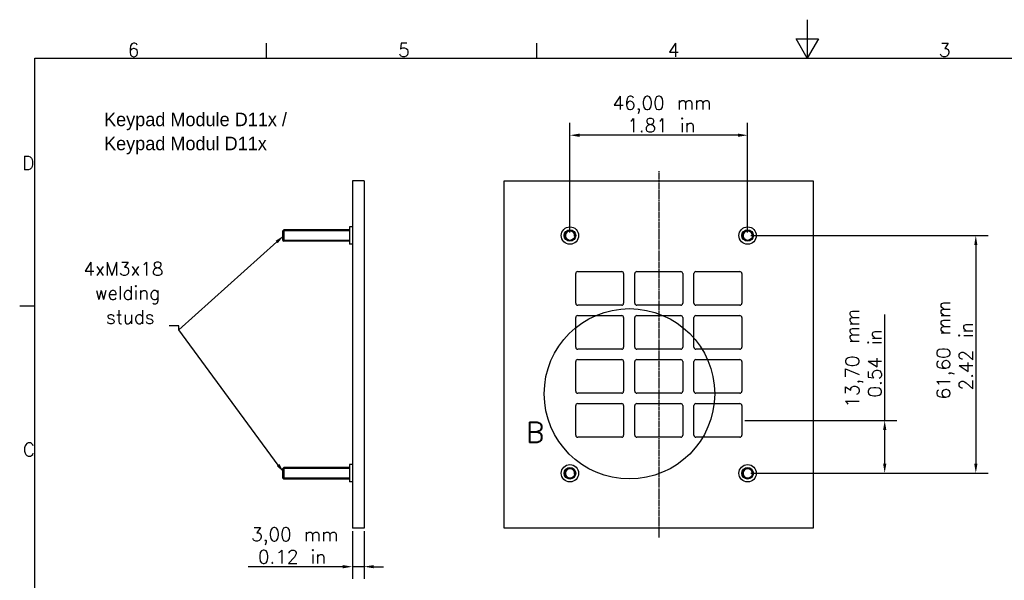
# Model space of a CAD drawing. Extents: x 0 to 420, y 0 to 297.
# Tile 26 of 27: x 6 to 261, y 152 to 297. Entities that reach past the tile are written whole.
import ezdxf

# ---------------------------------------------------------------- set-up
doc = ezdxf.new("R2010")
doc.units = 0
doc.linetypes.add('CHAIN', pattern=[0.3543, 0.2362, -0.0295, 0.0591, -0.0295])
doc.layers.get('0').update_dxf_attribs({"linetype": 'CONTINUOUS'})
doc.layers.get('DEFPOINTS').update_dxf_attribs({"linetype": 'CONTINUOUS'})
for name, color, linetype in [('BEMAßUNG__ISO_', 7, 'CONTINUOUS'), ('DETAILUMGRENZUNG__ISO_', 7, 'CONTINUOUS'), ('MITTELLINIE__ISO_', 7, 'CONTINUOUS'), ('RAHMEN__ISO_', 7, 'CONTINUOUS'), ('SICHTBAR__ISO_', 7, 'CONTINUOUS'), ('SICHTBAR_SCHMAL__ISO_', 7, 'CONTINUOUS'), ('SYMBOL__ISO_', 7, 'CONTINUOUS')]:
    doc.layers.add(name, color=color, linetype=linetype)
doc.styles.add('BEZEICHNUNGSTEXT__DIN_', font='txt.shx', dxfattribs={"bigfont": 'bigfont.shx'})
doc.styles.add('MtXpl_ISOCPEUR', font='txt')
doc.styles.add('NOTIZTEXT__DIN_', font='txt.shx', dxfattribs={"bigfont": 'bigfont.shx'})
doc.dimstyles.get("Standard").update_dxf_attribs({"dimtxt": 0.18, "dimasz": 0.18, "dimexe": 0.18, "dimexo": 0.0625, "dimgap": 0.09, "dimtad": 0, "dimtih": 1, "dimtoh": 1, "dimzin": 0, "dimcen": 0.09, "dimazin": 3, "dimtfac": 1, "dimtofl": 0, "dimtmove": 0, "dimatfit": 3})

# ---------------------------------------------------------------- blocks, each defined once
blk = doc.blocks.new('*U22')
at = {"layer": 'RAHMEN__ISO_', "style": 'NOTIZTEXT__DIN_'}
blk.add_text('3', height=3.5, dxfattribs=at).set_placement((244.08, 287.4))
blk = doc.blocks.new('*U24')
at = {"layer": 'RAHMEN__ISO_', "style": 'NOTIZTEXT__DIN_'}
blk.add_text('4', height=3.5, dxfattribs=at).set_placement((173.9, 287.4))
blk = doc.blocks.new('*U26')
at = {"layer": 'RAHMEN__ISO_', "style": 'NOTIZTEXT__DIN_'}
blk.add_text('5', height=3.5, dxfattribs=at).set_placement((104.08, 287.4))
blk = doc.blocks.new('*U28')
at = {"layer": 'RAHMEN__ISO_', "style": 'NOTIZTEXT__DIN_'}
blk.add_text('6', height=3.5, dxfattribs=at).set_placement((34.08, 287.4))
blk = doc.blocks.new('*U34')
at = {"layer": 'RAHMEN__ISO_', "style": 'NOTIZTEXT__DIN_'}
blk.add_text('C', height=3.5, dxfattribs=at).set_placement((6.93, 183.88))
blk = doc.blocks.new('*U36')
at = {"layer": 'RAHMEN__ISO_', "style": 'NOTIZTEXT__DIN_'}
blk.add_text('D', height=3.5, dxfattribs=at).set_placement((6.75, 258.13))
blk = doc.blocks.new('RäNDER_VORGABERAHMEN')
at = {"layer": 'RAHMEN__ISO_'}
for p, q in [((70, 287), (70, 290.9)), ((140, 287), (140, 290.9)), ((10, 222.75), (6.1, 222.75))]:
    blk.add_line(p, q, dxfattribs=at)
at = {"layer": 'RAHMEN__ISO_', "flags": 128}
for points in [[(210, 297), (210, 287), (207.11, 292), (212.89, 292), (210, 287)], [(10, 10), (10, 287), (410, 287), (410, 10), (10, 10)]]:
    blk.add_lwpolyline(points, dxfattribs=at)
for name in ['*U28', '*U26', '*U24', '*U22', '*U36', '*U34']:
    blk.add_blockref(name, (0, 0))
blk = doc.blocks.new('*U51')
at = {"layer": 'SYMBOL__ISO_', "style": 'MtXpl_ISOCPEUR'}
for s, p in [('Keypad Module D11x /', (27.94, 269.41)), ('Keypad Modul D11x', (27.94, 263.18))]:
    blk.add_text(s, height=3.5, dxfattribs=at).set_placement(p)
blk = doc.blocks.new('*U52')
at = {"layer": 'SYMBOL__ISO_', "style": 'NOTIZTEXT__DIN_'}
for s, p in [('4xM3x18', (22.61, 230.7)), ('welding', (25.53, 224.46)), ('studs', (28.44, 218.23))]:
    blk.add_text(s, height=3.5, dxfattribs=at).set_placement(p)
blk = doc.blocks.new('*U53')
at = {"layer": 'SYMBOL__ISO_'}
blk.add_lwpolyline([(72.64, 239.4), (47.28, 216.6), (47.28, 217.65), (44.78, 217.65)], dxfattribs=at)
blk.add_solid([(72.36, 239.71), (74.5, 241.08), (72.92, 239.09)], dxfattribs=at)
blk = doc.blocks.new('*U54')
at = {"layer": 'SYMBOL__ISO_'}
blk.add_lwpolyline([(73.01, 181.62), (47.28, 216.6)], dxfattribs=at)
blk.add_solid([(73.35, 181.87), (74.5, 179.61), (72.68, 181.38)], dxfattribs=at)
blk = doc.blocks.new('*U55')
at = {"layer": 'BEMAßUNG__ISO_', "style": 'NOTIZTEXT__DIN_'}
for s, p in [('3,00 mm', (66.03, 161.91)), ('0.12 in', (67.78, 156.08))]:
    blk.add_text(s, height=3.5, dxfattribs=at).set_placement(p)
blk = doc.blocks.new('*D8')
at = {"layer": 'BEMAßUNG__ISO_'}
for p, q in [((92.25, 164.48), (92.25, 152.1)), ((95.25, 164.48), (95.25, 152.1)), ((89.75, 155.28), (65.23, 155.28)), ((95.25, 155.28), (92.25, 155.28)), ((97.75, 155.28), (100.25, 155.28))]:
    blk.add_line(p, q, dxfattribs=at)
for points in [[(89.75, 155.69), (89.75, 154.86), (92.25, 155.28)], [(97.75, 155.69), (97.75, 154.86), (95.25, 155.28)]]:
    blk.add_solid(points, dxfattribs=at)
at = {"layer": 'DEFPOINTS', "color": 0}
for p in [(92.25, 165.28), (95.25, 165.28), (92.25, 155.28)]:
    blk.add_point(p, dxfattribs=at)
blk.add_blockref('*U55', (0, 0))
blk = doc.blocks.new('*U56')
at = {"layer": 'BEMAßUNG__ISO_', "style": 'NOTIZTEXT__DIN_'}
for s, p in [('61,60 mm', (247.01, 198.61)), ('2.42 in', (252.84, 200.94))]:
    blk.add_text(s, height=3.5, rotation=90, dxfattribs=at).set_placement(p)
blk = doc.blocks.new('*D9')
at = {"layer": 'BEMAßUNG__ISO_'}
for p, q in [((195.36, 241.08), (256.82, 241.08)), ((253.64, 238.58), (253.64, 181.98)), ((195.36, 179.48), (256.82, 179.48))]:
    blk.add_line(p, q, dxfattribs=at)
for points in [[(253.23, 238.58), (254.06, 238.58), (253.64, 241.08)], [(253.23, 181.98), (254.06, 181.98), (253.64, 179.48)]]:
    blk.add_solid(points, dxfattribs=at)
at = {"layer": 'DEFPOINTS', "color": 0}
for p in [(194.56, 241.08), (194.56, 179.48), (253.64, 179.48)]:
    blk.add_point(p, dxfattribs=at)
blk.add_blockref('*U56', (0, 0))
blk = doc.blocks.new('*U57')
at = {"layer": 'BEMAßUNG__ISO_', "style": 'NOTIZTEXT__DIN_'}
for s, p in [('46,00 mm', (159.6, 273.69)), ('1.81 in', (163.39, 267.86))]:
    blk.add_text(s, height=3.5, dxfattribs=at).set_placement(p)
blk = doc.blocks.new('*D10')
at = {"layer": 'BEMAßUNG__ISO_'}
for p, q in [((148.56, 241.88), (148.56, 270.24)), ((194.56, 241.88), (194.56, 270.24)), ((192.06, 267.06), (151.06, 267.06))]:
    blk.add_line(p, q, dxfattribs=at)
for points in [[(151.06, 267.48), (151.06, 266.64), (148.56, 267.06)], [(192.06, 267.48), (192.06, 266.64), (194.56, 267.06)]]:
    blk.add_solid(points, dxfattribs=at)
at = {"layer": 'DEFPOINTS', "color": 0}
for p in [(148.56, 267.06), (148.56, 241.08), (194.56, 241.08)]:
    blk.add_point(p, dxfattribs=at)
blk.add_blockref('*U57', (0, 0))
blk = doc.blocks.new('*U58')
at = {"layer": 'BEMAßUNG__ISO_', "style": 'NOTIZTEXT__DIN_'}
for s, p in [('13,70 mm', (223.42, 196.48)), ('0.54 in', (229.25, 199.1))]:
    blk.add_text(s, height=3.5, rotation=90, dxfattribs=at).set_placement(p)
blk = doc.blocks.new('*D11')
at = {"layer": 'BEMAßUNG__ISO_'}
for p, q in [((230.05, 193.18), (230.05, 220.61)), ((193.86, 193.18), (233.23, 193.18)), ((230.05, 181.98), (230.05, 190.68)), ((195.36, 179.48), (233.23, 179.48))]:
    blk.add_line(p, q, dxfattribs=at)
for points in [[(229.64, 190.68), (230.47, 190.68), (230.05, 193.18)], [(229.64, 181.98), (230.47, 181.98), (230.05, 179.48)]]:
    blk.add_solid(points, dxfattribs=at)
at = {"layer": 'DEFPOINTS', "color": 0}
for p in [(193.06, 193.18), (230.05, 193.18), (194.56, 179.48)]:
    blk.add_point(p, dxfattribs=at)
blk.add_blockref('*U58', (0, 0))
blk = doc.blocks.new('*U59')
at = {"layer": 'DETAILUMGRENZUNG__ISO_', "style": 'BEZEICHNUNGSTEXT__DIN_'}
blk.add_text('B', height=5.25, dxfattribs=at).set_placement((137.17, 187.46))
blk = doc.blocks.new('2DDETAIL0')
at = {"layer": 'DETAILUMGRENZUNG__ISO_'}
blk.add_circle((163.97, 200.07), 22.06, dxfattribs=at)
blk.add_blockref('*U59', (0, 0))

msp = doc.modelspace()

# ---------------------------------------------------------------- linework, layer by layer
at = {"layer": 'MITTELLINIE__ISO_', "linetype": 'CHAIN'}
msp.add_line((171.561, 257.776), (171.561, 162.776), dxfattribs=at)
at = {"layer": 'SICHTBAR__ISO_'}
for p, q in [((95.246, 255.276), (92.246, 255.276)), ((92.246, 255.276), (92.246, 165.276)), ((95.246, 255.276), (95.246, 165.276)), ((131.561, 165.276), (131.561, 255.276)), ((131.561, 255.276), (211.561, 255.276)), ((211.561, 255.276), (211.561, 165.276)), ((74.246, 242.326), (74.496, 242.576)), ((74.246, 239.826), (74.246, 242.326)), ((74.496, 242.576), (74.496, 239.576)), ((91.496, 242.576), (74.496, 242.576)), ((91.496, 243.326), (91.496, 238.826)), ((92.246, 243.326), (91.496, 243.326)), ((74.246, 239.826), (74.496, 239.576)), ((91.496, 239.576), (74.496, 239.576)), ((92.246, 238.826), (91.496, 238.826)), ((150.061, 223.526), (150.061, 231.226)), ((150.561, 231.726), (161.961, 231.726)), ((162.461, 231.226), (162.461, 223.526)), ((165.361, 223.526), (165.361, 231.226)), ((165.861, 231.726), (177.261, 231.726)), ((177.761, 231.226), (177.761, 223.526)), ((180.661, 223.526), (180.661, 231.226)), ((181.161, 231.726), (192.561, 231.726)), ((193.061, 231.226), (193.061, 223.526)), ((161.961, 223.026), (150.561, 223.026)), ((177.261, 223.026), (165.861, 223.026)), ((192.561, 223.026), (181.161, 223.026)), ((150.061, 212.126), (150.061, 219.826)), ((150.561, 220.326), (161.961, 220.326)), ((162.461, 219.826), (162.461, 212.126)), ((165.361, 212.126), (165.361, 219.826)), ((165.861, 220.326), (177.261, 220.326)), ((177.761, 219.826), (177.761, 212.126)), ((180.661, 212.126), (180.661, 219.826)), ((181.161, 220.326), (192.561, 220.326)), ((193.061, 219.826), (193.061, 212.126)), ((161.961, 211.626), (150.561, 211.626)), ((177.261, 211.626), (165.861, 211.626)), ((192.561, 211.626), (181.161, 211.626)), ((150.061, 200.726), (150.061, 208.426)), ((150.561, 208.926), (161.961, 208.926)), ((162.461, 208.426), (162.461, 200.726)), ((165.361, 200.726), (165.361, 208.426)), ((165.861, 208.926), (177.261, 208.926)), ((177.761, 208.426), (177.761, 200.726)), ((180.661, 200.726), (180.661, 208.426)), ((181.161, 208.926), (192.561, 208.926)), ((193.061, 208.426), (193.061, 200.726)), ((161.961, 200.226), (150.561, 200.226)), ((177.261, 200.226), (165.861, 200.226)), ((192.561, 200.226), (181.161, 200.226)), ((150.061, 189.326), (150.061, 197.026)), ((150.561, 197.526), (161.961, 197.526)), ((162.461, 197.026), (162.461, 189.326)), ((165.361, 189.326), (165.361, 197.026)), ((165.861, 197.526), (177.261, 197.526)), ((177.761, 197.026), (177.761, 189.326)), ((180.661, 189.326), (180.661, 197.026)), ((181.161, 197.526), (192.561, 197.526)), ((193.061, 197.026), (193.061, 189.326)), ((161.961, 188.826), (150.561, 188.826)), ((177.261, 188.826), (165.861, 188.826)), ((192.561, 188.826), (181.161, 188.826)), ((91.496, 181.726), (91.496, 177.226)), ((92.246, 181.726), (91.496, 181.726)), ((74.246, 180.726), (74.496, 180.976)), ((74.246, 178.226), (74.246, 180.726)), ((74.496, 180.976), (74.496, 177.976)), ((91.496, 180.976), (74.496, 180.976)), ((74.246, 178.226), (74.496, 177.976)), ((91.496, 177.976), (74.496, 177.976)), ((92.246, 177.226), (91.496, 177.226)), ((95.246, 165.276), (92.246, 165.276)), ((211.561, 165.276), (131.561, 165.276))]:
    msp.add_line(p, q, dxfattribs=at)
for centre, radius in [((148.561, 241.076), 2.25), ((148.561, 241.076), 1.5), ((148.561, 241.076), 1.25), ((194.561, 241.076), 2.25), ((194.561, 241.076), 1.5), ((194.561, 241.076), 1.25), ((148.561, 179.476), 2.25), ((194.561, 179.476), 2.25), ((148.561, 179.476), 1.5), ((148.561, 179.476), 1.25), ((194.561, 179.476), 1.5), ((194.561, 179.476), 1.25)]:
    msp.add_circle(centre, radius, dxfattribs=at)
for centre, start, end in [((150.561, 231.226), 90, 180), ((161.961, 231.226), 0, 90), ((165.861, 231.226), 90, 180), ((177.261, 231.226), 0, 90), ((181.161, 231.226), 90, 180), ((192.561, 231.226), 0, 90), ((150.561, 223.526), 180, 270), ((161.961, 223.526), 270, 0), ((165.861, 223.526), 180, 270), ((177.261, 223.526), 270, 0), ((181.161, 223.526), 180, 270), ((192.561, 223.526), 270, 0), ((150.561, 219.826), 90, 180), ((161.961, 219.826), 0, 90), ((165.861, 219.826), 90, 180), ((177.261, 219.826), 0, 90), ((181.161, 219.826), 90, 180), ((192.561, 219.826), 0, 90), ((150.561, 212.126), 180, 270), ((161.961, 212.126), 270, 0), ((165.861, 212.126), 180, 270), ((177.261, 212.126), 270, 0), ((181.161, 212.126), 180, 270), ((192.561, 212.126), 270, 0), ((150.561, 208.426), 90, 180), ((161.961, 208.426), 0, 90), ((165.861, 208.426), 90, 180), ((177.261, 208.426), 0, 90), ((181.161, 208.426), 90, 180), ((192.561, 208.426), 0, 90), ((150.561, 200.726), 180, 270), ((161.961, 200.726), 270, 0), ((165.861, 200.726), 180, 270), ((177.261, 200.726), 270, 0), ((181.161, 200.726), 180, 270), ((192.561, 200.726), 270, 0), ((150.561, 197.026), 90, 180), ((161.961, 197.026), 0, 90), ((165.861, 197.026), 90, 180), ((177.261, 197.026), 0, 90), ((181.161, 197.026), 90, 180), ((192.561, 197.026), 0, 90), ((150.561, 189.326), 180, 270), ((161.961, 189.326), 270, 0), ((165.861, 189.326), 180, 270), ((177.261, 189.326), 270, 0), ((181.161, 189.326), 180, 270), ((192.561, 189.326), 270, 0)]:
    msp.add_arc(centre, 0.5, start, end, dxfattribs=at)
at = {"layer": 'SICHTBAR_SCHMAL__ISO_'}
for p, q in [((91.496, 242.275), (74.246, 242.275)), ((74.246, 239.877), (91.496, 239.877)), ((91.496, 180.675), (74.246, 180.675)), ((74.246, 178.277), (91.496, 178.277))]:
    msp.add_line(p, q, dxfattribs=at)
for centre in [(148.561, 241.076), (194.561, 241.076), (148.561, 179.476), (194.561, 179.476)]:
    msp.add_arc(centre, 1.199, 350, 260, dxfattribs=at)

# ---------------------------------------------------------------- block references
for name in ['RäNDER_VORGABERAHMEN', '*U51', '*U53', '*U52', '*U54']:
    msp.add_blockref(name, (0, 0))
at = {"layer": 'DETAILUMGRENZUNG__ISO_'}
msp.add_blockref('2DDETAIL0', (0, 0), dxfattribs=at)

# ---------------------------------------------------------------- dimensions: what is measured, and where the dimension line sits
at = {"layer": 'BEMAßUNG__ISO_'}
for base, p1, p2, angle, text, override, picture, middle in [((148.561, 267.06), (194.561, 241.076), (148.561, 241.076), 180, '\\Ftxt|b0|i0;{\\H3.5000;<> mm\\P}\\Ftxt|b0|i0;{\\H3.5000;1.81 in}', {"dimgap": 0.8, "dimdec": 2, "dimtol": 0, "dimlim": 0, "dimtp": 0, "dimtm": 0, "dimtdec": 2, "dimtofl": 0, "dimatfit": 1, "dimtvp": -0.25}, '*D10', (171.561, 267.06)), ((253.643, 179.476), (194.561, 241.076), (194.561, 179.476), 90, '\\Ftxt|b0|i0;{\\H3.5000;<> mm\\P}\\Ftxt|b0|i0;{\\H3.5000;2.42 in}', {"dimgap": 0.8, "dimdec": 2, "dimtol": 0, "dimlim": 0, "dimtp": 0, "dimtm": 0, "dimtdec": 2, "dimtofl": 0, "dimatfit": 1, "dimtvp": -0.25}, '*D9', (253.643, 210.276)), ((230.054, 193.176), (194.561, 179.476), (193.061, 193.176), 90, '\\Ftxt|b0|i0;{\\H3.5000;<> mm\\P}\\Ftxt|b0|i0;{\\H3.5000;0.54 in }', {"dimgap": 0.8, "dimdec": 2, "dimtol": 0, "dimlim": 0, "dimtp": 0, "dimtm": 0, "dimtdec": 2, "dimtofl": 0, "dimatfit": 2, "dimtvp": -0.25}, '*D11', (230.054, 208.143)), ((92.246, 155.276), (95.246, 165.276), (92.246, 165.276), 180, '\\Ftxt|b0|i0;{\\H3.5000;<> mm\\P}\\Ftxt|b0|i0;{\\H3.5000;0.12 in}', {"dimgap": 0.8, "dimdec": 2, "dimtol": 0, "dimlim": 0, "dimtp": 0, "dimtm": 0, "dimtdec": 2, "dimtofl": 1, "dimatfit": 1, "dimtvp": -0.25}, '*D8', (76.238, 155.276))]:
    dim = msp.add_linear_dim(base=base, p1=p1, p2=p2, angle=angle, text=text, dimstyle='Standard', override=override, dxfattribs=at)
    dim.commit()
    dim.dimension.update_dxf_attribs({"geometry": picture, "text_midpoint": middle, "dimtype": 128})

doc.saveas('drawing.dxf')
